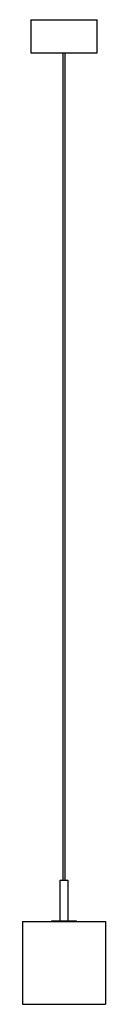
# Paper-space layout '_Normal a' of a CAD drawing. Header units: millimetres. Extents: x -50 to 50, y 0 to 1190.
import ezdxf

# ---------------------------------------------------------------- set-up
doc = ezdxf.new("R2010")
doc.units = ezdxf.units.MM

psp = doc.layouts.new('_Normal a')

# ---------------------------------------------------------------- linework, layer by layer
at = {"color": 7, "linetype": 'Continuous', "lineweight": 25}
for p, q in [((-40, 1190), (-40, 1150)), ((-40, 1190), (40, 1190)), ((40, 1150), (40, 1190)), ((-40, 1150), (40, 1150)), ((-1.5, 1150), (-1.5, 150)), ((1.5, 150), (1.5, 1150)), ((-5, 150), (-5, 101)), ((-5, 150), (5, 150)), ((5, 101), (5, 150)), ((-50, 100), (-50, 0)), ((-50, 100), (50, 100)), ((-15, 101), (-15, 100)), ((-15, 101), (15, 101)), ((15, 100), (15, 101)), ((50, 100), (50, 0)), ((-50, 0), (50, 0))]:
    psp.add_line(p, q, dxfattribs=at)

doc.saveas('drawing.dxf')
